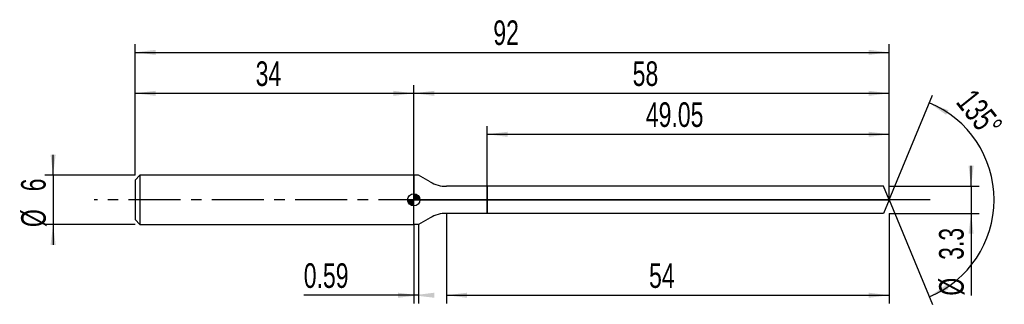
# Model space of a CAD drawing. Extents: x -14 to 106, y -13 to 22.
import ezdxf
from ezdxf.enums import TextEntityAlignment as Align

# ---------------------------------------------------------------- set-up
doc = ezdxf.new("R2010")
doc.units = 0
doc.linetypes.add('CENTER', pattern=[10.16, 6.35, -1.27, 1.27, -1.27])
doc.layers.get('0').update_dxf_attribs({"linetype": 'CONTINUOUS'})
for name, color, linetype in [('1', 4, 'CONTINUOUS'), ('2', 7, 'CONTINUOUS'), ('4', 2, 'CENTER'), ('CUT', 1, 'CONTINUOUS'), ('NOCUT', 7, 'CONTINUOUS'), ('SK1', 4, 'CONTINUOUS'), ('SK2', 7, 'CONTINUOUS'), ('SK4', 2, 'CENTER')]:
    doc.layers.add(name, color=color, linetype=linetype)
doc.dimstyles.new('SLDDIMSTYLE0', dxfattribs={"dimtxt": 3, "dimasz": 2.5, "dimexe": 0, "dimexo": 0.0625, "dimgap": 0.75, "dimtad": 1, "dimrnd": 1e-09, "dimzin": 12, "dimsah": 1, "dimcen": 0.09, "dimazin": 3, "dimtfac": 1, "dimtofl": 0, "dimtmove": 0, "dimatfit": 3})
doc.dimstyles.new('SLDDIMSTYLE1', dxfattribs={"dimtxt": 3, "dimasz": 2.5, "dimexe": 0, "dimexo": 0.0625, "dimgap": 0.75, "dimtad": 1, "dimrnd": 1e-09, "dimzin": 12, "dimsah": 1, "dimcen": 0.09, "dimazin": 3, "dimtfac": 1, "dimtmove": 0, "dimatfit": 3})
doc.dimstyles.new('SLDDIMSTYLE2', dxfattribs={"dimtxt": 3, "dimasz": 2.5, "dimexe": 0, "dimexo": 0.0625, "dimgap": 0.75, "dimtad": 1, "dimrnd": 1e-09, "dimsah": 1, "dimcen": 0.09, "dimazin": 3, "dimtfac": 1, "dimtofl": 0, "dimtmove": 0, "dimatfit": 3})
doc.dimstyles.new('SLDDIMSTYLE3', dxfattribs={"dimtxt": 3, "dimasz": 2.5, "dimexe": 0, "dimexo": 0.0625, "dimgap": 0.75, "dimtad": 1, "dimzin": 12, "dimsah": 1, "dimcen": 0.09, "dimazin": 3, "dimtfac": 1, "dimtofl": 0, "dimtmove": 0, "dimatfit": 3})

# ---------------------------------------------------------------- blocks, each defined once
blk = doc.blocks.new('_D')
at = {"layer": '2'}
for p, q in [((38, -1.65), (38, -12.65)), ((92, -1.65), (92, -12.65)), ((38, -11.65), (92, -11.65))]:
    blk.add_line(p, q, dxfattribs=at)
for points in [[(38, -11.65), (40.5, -11.96), (40.5, -11.34)], [(92, -11.65), (89.5, -11.34), (89.5, -11.96)]]:
    blk.add_solid(points, dxfattribs=at)
at = {"layer": '2', "width": 0.7}
blk.add_text('54', height=3, dxfattribs=at).set_placement((62.71, -11.65), align=Align.BOTTOM_LEFT)
blk = doc.blocks.new('_D_1')
at = {"layer": '2'}
for p, q in [((102, 1.65), (102, 4.15)), ((92, 1.65), (103, 1.65)), ((102, 1.65), (102, -1.65)), ((92, -1.65), (103, -1.65)), ((102, -1.65), (102, -11.7))]:
    blk.add_line(p, q, dxfattribs=at)
for points in [[(102, 1.65), (102.31, 4.15), (101.69, 4.15)], [(102, -1.65), (101.69, -4.15), (102.31, -4.15)]]:
    blk.add_solid(points, dxfattribs=at)
at = {"layer": '2', "width": 0.7}
for s, p in [('3.3', (101.99, -7.33)), ('%%c', (102, -11.7))]:
    blk.add_text(s, height=3, rotation=90, dxfattribs=at).set_placement(p, align=Align.BOTTOM_LEFT)
blk = doc.blocks.new('_D_2')
at = {"layer": '2'}
for p, q in [((34, -3), (34, -12.65)), ((34.59, -3), (34.59, -12.65)), ((34, -11.65), (20.58, -11.65)), ((34.59, -11.65), (34, -11.65))]:
    blk.add_line(p, q, dxfattribs=at)
for points in [[(34.59, -11.65), (32.09, -11.34), (32.09, -11.96)], [(34, -11.65), (36.5, -11.96), (36.5, -11.34)]]:
    blk.add_solid(points, dxfattribs=at)
at = {"layer": '2', "width": 0.7}
blk.add_text('0.59', height=3, dxfattribs=at).set_placement((20.58, -11.65), align=Align.BOTTOM_LEFT)
blk = doc.blocks.new('_D_3')
at = {"layer": '2'}
for p, q in [((42.95, 1.65), (42.95, 9)), ((92, 1.65), (92, 9)), ((42.95, 8), (92, 8))]:
    blk.add_line(p, q, dxfattribs=at)
for points in [[(42.95, 8), (45.45, 7.69), (45.45, 8.31)], [(92, 8), (89.5, 8.31), (89.5, 7.69)]]:
    blk.add_solid(points, dxfattribs=at)
at = {"layer": '2', "width": 0.7}
blk.add_text('49.05', height=3, dxfattribs=at).set_placement((62.32, 8), align=Align.BOTTOM_LEFT)
blk = doc.blocks.new('_D_4')
at = {"layer": '2'}
for q in [(97.28, 12.76), (97.28, -12.76)]:
    blk.add_line((92, 0), q, dxfattribs=at)
blk.add_arc((92, 0), 12.81, 292.4866, 67.5134, dxfattribs=at)
for points in [[(96.9, 11.83), (98.96, 10.38), (99.25, 10.93)], [(96.9, -11.83), (99.25, -10.93), (98.96, -10.38)]]:
    blk.add_solid(points, dxfattribs=at)
at = {"layer": '2', "width": 0.7}
blk.add_text('135°', height=3, rotation=-51.3402, dxfattribs=at).set_placement((99.34, 11.33), align=Align.BOTTOM_LEFT)
blk = doc.blocks.new('_D_5')
at = {"layer": 'SK2'}
for p, q in [((0, 3), (0, 19)), ((92, 3), (92, 19)), ((0, 18), (92, 18))]:
    blk.add_line(p, q, dxfattribs=at)
for points in [[(0, 18), (2.5, 17.69), (2.5, 18.31)], [(92, 18), (89.5, 18.31), (89.5, 17.69)]]:
    blk.add_solid(points, dxfattribs=at)
at = {"layer": 'SK2', "width": 0.7}
blk.add_text('92', height=3, dxfattribs=at).set_placement((43.71, 18), align=Align.BOTTOM_LEFT)
blk = doc.blocks.new('_D_6')
at = {"layer": 'SK2'}
for p, q in [((0, 3), (0, 14)), ((34, 3), (34, 14)), ((0, 13), (34, 13))]:
    blk.add_line(p, q, dxfattribs=at)
for points in [[(0, 13), (2.5, 12.69), (2.5, 13.31)], [(34, 13), (31.5, 13.31), (31.5, 12.69)]]:
    blk.add_solid(points, dxfattribs=at)
at = {"layer": 'SK2', "width": 0.7}
blk.add_text('34', height=3, dxfattribs=at).set_placement((14.71, 13), align=Align.BOTTOM_LEFT)
blk = doc.blocks.new('_D_7')
at = {"layer": 'SK2'}
for p, q in [((34, 0), (34, 14)), ((92, 0), (92, 14)), ((34, 13), (92, 13))]:
    blk.add_line(p, q, dxfattribs=at)
for points in [[(34, 13), (36.5, 12.69), (36.5, 13.31)], [(92, 13), (89.5, 13.31), (89.5, 12.69)]]:
    blk.add_solid(points, dxfattribs=at)
at = {"layer": 'SK2', "width": 0.7}
blk.add_text('58', height=3, dxfattribs=at).set_placement((60.71, 13), align=Align.BOTTOM_LEFT)
blk = doc.blocks.new('_D_8')
at = {"layer": 'SK2'}
for p, q in [((-10, 3), (-10, 5.5)), ((0, 3), (-11, 3)), ((-10, 3), (-10, -3)), ((0, -3), (-11, -3)), ((-10, -3), (-10, -5.5))]:
    blk.add_line(p, q, dxfattribs=at)
for points in [[(-10, 3), (-9.69, 5.5), (-10.31, 5.5)], [(-10, -3), (-10.31, -5.5), (-9.69, -5.5)]]:
    blk.add_solid(points, dxfattribs=at)
at = {"layer": 'SK2', "width": 0.7}
for s, p in [('6', (-10.01, 1.04)), ('%%c', (-10, -3.33))]:
    blk.add_text(s, height=3, rotation=90, dxfattribs=at).set_placement(p, align=Align.BOTTOM_LEFT)
blk = doc.blocks.new('*U11')
at = {"color": 0, "linetype": 'CONTINUOUS'}
for points in [[(0, 0), (0, 0.75), (0.15, 0)], [(0.15, 0), (0, 0.75), (0.15, 0.74)], [(0.15, 0), (0.15, 0.74), (0.29, 0)], [(0.29, 0), (0.15, 0.74), (0.29, 0.69)], [(0.29, 0), (0.29, 0.69), (0.42, 0)], [(0.42, 0), (0.29, 0.69), (0.42, 0.62)], [(0.42, 0), (0.42, 0.62), (0.53, 0)], [(0.53, 0), (0.42, 0.62), (0.53, 0.53)], [(0.53, 0), (0.53, 0.53), (0.62, 0)], [(0.62, 0), (0.53, 0.53), (0.62, 0.42)], [(0.62, 0), (0.62, 0.42), (0.69, 0)], [(0.69, 0), (0.62, 0.42), (0.69, 0.29)], [(0.69, 0), (0.69, 0.29), (0.74, 0)], [(0.74, 0), (0.69, 0.29), (0.74, 0.15)], [(0.74, 0), (0.74, 0.15), (0.75, 0)]]:
    blk.add_solid(points, dxfattribs=at)
blk = doc.blocks.new('*U12')
at = {"color": 0, "linetype": 'CONTINUOUS'}
for points in [[(-0.74, -0.13), (-0.75, 0), (-0.74, 0)], [(-0.74, -0.13), (-0.74, 0), (-0.7, -0.26)], [(-0.7, -0.26), (-0.74, 0), (-0.7, 0)], [(-0.7, -0.26), (-0.7, 0), (-0.65, -0.38)], [(-0.65, -0.38), (-0.7, 0), (-0.65, 0)], [(-0.65, -0.38), (-0.65, 0), (-0.57, -0.48)], [(-0.57, -0.48), (-0.65, 0), (-0.57, 0)], [(-0.57, -0.48), (-0.57, 0), (-0.48, -0.57)], [(-0.48, -0.57), (-0.57, 0), (-0.48, 0)], [(-0.48, -0.57), (-0.48, 0), (-0.38, -0.65)], [(-0.38, -0.65), (-0.48, 0), (-0.38, 0)], [(-0.38, -0.65), (-0.38, 0), (-0.26, -0.7)], [(-0.26, -0.7), (-0.38, 0), (-0.26, 0)], [(-0.26, -0.7), (-0.26, 0), (-0.13, -0.74)], [(-0.13, -0.74), (-0.26, 0), (-0.13, 0)], [(-0.13, -0.74), (-0.13, 0), (0, -0.75)], [(0, -0.75), (-0.13, 0), (0, 0)]]:
    blk.add_solid(points, dxfattribs=at)
blk = doc.blocks.new('SW_DOWELSYMBOL_0')
at = {"layer": 'SK1', "color": 0}
blk.add_circle((0, 0), 0.75, dxfattribs=at)
at = {"color": 0, "linetype": 'CONTINUOUS'}
for name in ['*U12', '*U11']:
    blk.add_blockref(name, (0, 0), dxfattribs=at)

msp = doc.modelspace()

# ---------------------------------------------------------------- linework, layer by layer
at = {"layer": '1'}
for p, q in [((34.59, 3), (34, 3)), ((34, 3), (34, 0)), ((36, 2.186), (34.59, 3)), ((42.95, 1.65), (38, 1.65)), ((91.317, 1.65), (42.95, 1.65)), ((42.95, 1.65), (42.95, 0)), ((42.95, 0), (42.95, 1.65)), ((92, 0), (91.317, 1.65)), ((34, -3), (34, 0)), ((42.95, -1.65), (42.95, 0)), ((42.95, 0), (42.95, -1.65)), ((92, 0), (91.317, -1.65)), ((36, -2.186), (34.59, -3)), ((42.95, -1.65), (38, -1.65)), ((91.317, -1.65), (42.95, -1.65)), ((34.59, -3), (34, -3))]:
    msp.add_line(p, q, dxfattribs=at)
for centre, start, end in [((38, 5.65), 240, 270), ((38, -5.65), 90, 120)]:
    msp.add_arc(centre, 4, start, end, dxfattribs=at)
at = {"layer": '4'}
msp.add_line((92, 0), (34, 0), dxfattribs=at)
at = {"layer": 'CUT'}
for p, q in [((91.317, 1.65), (42.95, 1.65)), ((42.95, 1.65), (42.95, 0)), ((92, 0), (91.317, 1.65)), ((42.95, 0), (92, 0))]:
    msp.add_line(p, q, dxfattribs=at)
at = {"layer": 'NOCUT'}
for p, q in [((34.59, 3), (34, 3)), ((34, 3), (34, 0)), ((36, 2.186), (34.59, 3)), ((42.95, 1.65), (38, 1.65)), ((42.95, 0), (42.95, 1.65)), ((34, 0), (42.95, 0))]:
    msp.add_line(p, q, dxfattribs=at)
msp.add_arc((38, 5.65), 4, 240, 270, dxfattribs=at)
at = {"layer": 'SK1'}
for p, q in [((0.6, 3), (0, 2.4)), ((34, 3), (0.6, 3)), ((0.6, 3), (0.6, -3)), ((0, 2.4), (0, 0)), ((0, 0), (0, -2.4)), ((0, -2.4), (0.6, -3)), ((0.6, -3), (34, -3))]:
    msp.add_line(p, q, dxfattribs=at)
msp.add_circle((34, 0), 0.75, dxfattribs=at)
at = {"layer": 'SK4'}
msp.add_line((97, 0), (-5, 0), dxfattribs=at)

# ---------------------------------------------------------------- block references
at = {"layer": 'SK1'}
msp.add_blockref('SW_DOWELSYMBOL_0', (34, 0), dxfattribs=at)

# ---------------------------------------------------------------- texts
at = {"layer": 'SK2', "width": 0.7}
msp.add_text('AP1', height=0.05, dxfattribs=at).set_placement((34, -0.018), align=Align.BOTTOM_LEFT)

# ---------------------------------------------------------------- dimensions: what is measured, and where the dimension line sits
at = {"layer": '2'}
dim = msp.add_angular_dim_2l(base=(104.806, 0), line1=((92, 0), (91.317, 1.65)), line2=((91.317, -1.65), (92, 0)), dimstyle='SLDDIMSTYLE3', dxfattribs=at)
dim.commit()
dim.dimension.update_dxf_attribs({"geometry": '_D_4', "text_midpoint": (102, 8), "dimtype": 162})
for base, p1, p2, dimstyle, picture, middle in [((92, 8), (42.95, 1.65), (92, 1.65), 'SLDDIMSTYLE0', '_D_3', (67.475, 8)), ((92, -11.65), (38, -1.65), (92, -1.65), 'SLDDIMSTYLE0', '_D', (65, -11.65)), ((34, -11.65), (34.59, -3), (34, -3), 'SLDDIMSTYLE2', '_D_2', (24.59, -11.65))]:
    dim = msp.add_linear_dim(base=base, p1=p1, p2=p2, dimstyle=dimstyle, dxfattribs=at)
    dim.commit()
    dim.dimension.update_dxf_attribs({"geometry": picture, "text_midpoint": middle, "dimtype": 160})
dim = msp.add_linear_dim(base=(102, -1.65), p1=(92, 1.65), p2=(92, -1.65), angle=90, text='%%c<>', dimstyle='SLDDIMSTYLE1', dxfattribs=at)
dim.commit()
dim.dimension.update_dxf_attribs({"geometry": '_D_1', "text_midpoint": (102, -6.65), "dimtype": 160})
at = {"layer": 'SK2'}
for base, p1, p2, picture, middle in [((92, 18), (0, 3), (92, 3), '_D_5', (46, 18)), ((34, 13), (0, 3), (34, 3), '_D_6', (17, 13)), ((92, 13), (34, 0), (92, 0), '_D_7', (63, 13))]:
    dim = msp.add_linear_dim(base=base, p1=p1, p2=p2, dimstyle='SLDDIMSTYLE0', dxfattribs=at)
    dim.commit()
    dim.dimension.update_dxf_attribs({"geometry": picture, "text_midpoint": middle, "dimtype": 160})
dim = msp.add_linear_dim(base=(-10, -3), p1=(0, 3), p2=(0, -3), angle=90, text='%%c<>', dimstyle='SLDDIMSTYLE1', dxfattribs=at)
dim.commit()
dim.dimension.update_dxf_attribs({"geometry": '_D_8', "text_midpoint": (-10, 0), "dimtype": 160})

doc.saveas('drawing.dxf')
